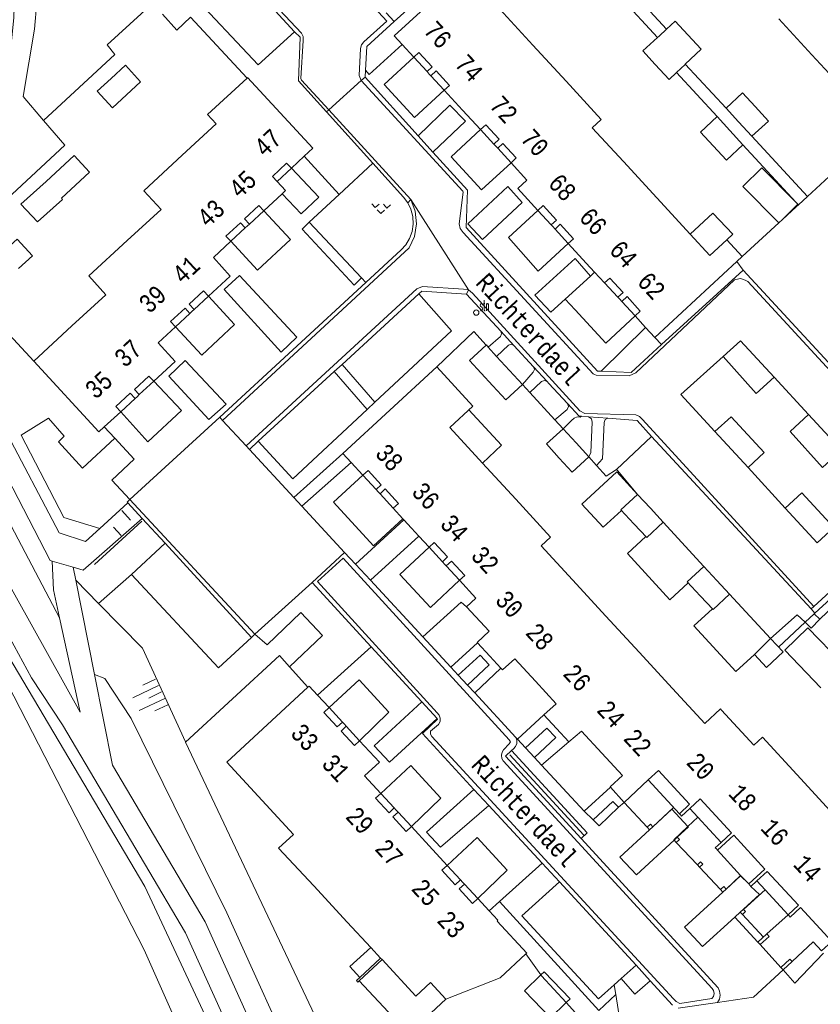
# Model space of a CAD drawing. Header units: metres. Extents: x 196790 to 198335, y 354523 to 356036.
# Tile 38 of 108: x 197366 to 197444, y 354871 to 354968. Entities that reach past the tile are written whole.
import ezdxf

# ---------------------------------------------------------------- set-up
doc = ezdxf.new("R2010")
doc.units = ezdxf.units.M
doc.linetypes.add('DGN Style 2', pattern=[186.027128, 111.616277, -74.410851])
doc.linetypes.add('DGN Style 3', pattern=[260.437979, 186.027128, -74.410851])
for name, color, linetype, lineweight in [('afdak', 252, 'DGN Style 2', 18), ('bij- of bedrijfsgebouw', 252, 'Continuous', 18), ('carport', 252, 'Continuous', 18), ('cultuurscheiding', 252, 'Continuous', 18), ('heg of haag', 252, 'Continuous', 18), ('hoofdgebouw', 252, 'Continuous', 18), ('hoofdgebouw maaiveld', 252, 'Continuous', 18), ('huisnummer BAG', 252, 'Continuous', 18), ('kant asfaltverharding', 252, 'Continuous', 18), ('kant keiverharding', 252, 'Continuous', 18), ('kant klinkerverharding', 252, 'Continuous', 18), ('kant muur (extern)', 252, 'Continuous', 18), ('kant stolverharding', 252, 'Continuous', 18), ('kant tegelverharding', 252, 'Continuous', 18), ('kant water', 252, 'Continuous', 18), ('molgoot', 252, 'DGN Style 3', 18), ('overbouw', 252, 'Continuous', 18), ('overige afscheidingen', 252, 'Continuous', 18), ('raster', 252, 'Continuous', 18), ('schutting', 252, 'Continuous', 18), ('straatnaam', 252, 'Continuous', 18), ('straatnaambord', 252, 'Continuous', 18), ('T22_berm', 252, 'DGN Style 2', 18), ('T22_brandgang', 252, 'DGN Style 2', 18), ('taludlijn', 252, 'Continuous', 18), ('taludsymbool', 252, 'Continuous', 18), ('tuinhuis', 252, 'DGN Style 2', 18), ('verh keisymbool', 2, 'Continuous', 0), ('vlakafsluiter grijs', 252, 'DGN Style 2', 18), ('vlakafsluiter groen', 252, 'DGN Style 2', 18)]:
    doc.layers.add(name, color=color, linetype=linetype, lineweight=lineweight)
doc.styles.add('Style-Courier New', font='cour.ttf')
doc.styles.add('Style-simplex', font='simplex.shx')

# ---------------------------------------------------------------- blocks, each defined once
blk = doc.blocks.new('TA')
at = {"layer": 'taludsymbool', "linetype": 'Continuous', "lineweight": 0}
for p, q in [((-0.5, 0), (-0.5, -0.5)), ((-0.25, 0), (-0.25, -1)), ((0, 0), (0, -0.5)), ((0.25, 0), (0.25, -1)), ((0.5, 0), (0.5, -0.5))]:
    blk.add_line(p, q, dxfattribs=at)
blk = doc.blocks.new('S435')
at = {"layer": 'straatnaambord', "color": 7, "linetype": 'Continuous', "lineweight": 0}
blk.add_circle((0, 0), 0.263, dxfattribs=at)
blk.add_circle((0, 0), 0.263, dxfattribs=at)
at = {"layer": 'straatnaambord', "color": 7, "linetype": 'Continuous', "lineweight": 0, "style": 'Style-simplex', "width": 0.428569}
blk.add_text('stn', height=1.05, dxfattribs=at).set_placement((0.324, 0.185))
blk = doc.blocks.new('S651')
at = {"layer": 'verh keisymbool', "color": 7, "linetype": 'Continuous', "lineweight": 0}
for p, q in [((-0.406, 0.754), (-0.406, 0.254)), ((0.094, 0.254), (-0.406, 0.254)), ((-0.406, -0.046), (-0.406, -0.546)), ((-0.406, -0.546), (0.094, -0.546)), ((0.394, -0.046), (0.394, -0.546)), ((0.394, -0.546), (0.894, -0.546))]:
    blk.add_line(p, q, dxfattribs=at)
at = {"layer": 'verh keisymbool', "color": 7, "linetype": 'Continuous', "lineweight": 0, "flags": 128}
blk.add_lwpolyline([(-0.406, -0.046), (-0.406, -0.046), (-0.406, -0.546), (-0.406, -0.546), (-0.406, -0.046)], close=True, dxfattribs=at)

msp = doc.modelspace()

# ---------------------------------------------------------------- linework, layer by layer
at = {"layer": 'afdak'}
for p, q in [((197442.085, 354949.722), (197440.562, 354948.212)), ((197440.226, 354947.902), (197440.562, 354948.212)), ((197440.79, 354905.871), (197443.068, 354908.076)), ((197443.068, 354908.076), (197446.633, 354904.392)), ((197444.356, 354902.188), (197440.79, 354905.871))]:
    msp.add_line(p, q, dxfattribs=at)
at = {"layer": 'afdak', "flags": 128}
for points in [[(197440.226, 354947.902), (197436.691, 354951.467), (197438.545, 354953.306), (197441.892, 354949.931)], [(197441.892, 354949.931), (197442.092, 354949.729), (197442.085, 354949.722)], [(197431.509, 354946.784), (197433.736, 354948.855), (197435.677, 354946.766), (197435.106, 354946.221)], [(197409.731, 354929.505), (197412.946, 354926.022), (197411.056, 354924.282)], [(197399.022, 354873.719), (197398.037, 354874.792), (197400.077, 354876.663)], [(197399.022, 354873.719), (197398.682, 354873.404), (197398.818, 354873.257), (197398.957, 354873.386)], [(197398.957, 354873.386), (197402.276, 354869.809), (197406.028, 354870.241), (197407.463, 354871.566)]]:
    msp.add_lwpolyline(points, dxfattribs=at)
at = {"layer": 'bij- of bedrijfsgebouw'}
for p, q in [((197429.169, 354966.923), (197428.44, 354966.257)), ((197428.44, 354966.257), (197428.287, 354966.117)), ((197430.147, 354962.655), (197431, 354963.47)), ((197431, 354963.47), (197431.017, 354963.486)), ((197436.242, 354957.825), (197435.02, 354959.149)), ((197434.14, 354958.329), (197435.392, 354956.973)), ((197437.56, 354956.397), (197436.242, 354957.825)), ((197435.392, 354956.973), (197436.69, 354955.567)), ((197369.541, 354953.237), (197368.155, 354951.951)), ((197369.655, 354950.321), (197371.05, 354951.61)), ((197412.448, 354934.761), (197411.644, 354935.669)), ((197413.72, 354933.388), (197412.448, 354934.761)), ((197414.992, 354932.015), (197413.72, 354933.388)), ((197420.268, 354926.263), (197418.997, 354927.64)), ((197421.539, 354924.885), (197420.268, 354926.263)), ((197427.582, 354919.828), (197426.321, 354921.201)), ((197428.843, 354918.454), (197427.582, 354919.828)), ((197432.831, 354914.118), (197434.106, 354912.746)), ((197434.106, 354912.746), (197435.38, 354911.374))]:
    msp.add_line(p, q, dxfattribs=at)
at = {"layer": 'bij- of bedrijfsgebouw', "flags": 128}
for points in [[(197382.357, 354968.118), (197380.997, 354966.84), (197379.589, 354968.408)], [(197431.26, 354966.383), (197430.03, 354967.711), (197429.169, 354966.923)], [(197428.287, 354966.117), (197426.85, 354964.802), (197428.063, 354963.471)], [(197431.017, 354963.486), (197432.57, 354964.97), (197431.26, 354966.383)], [(197374.548, 354962.093), (197375.953, 354963.395), (197377.453, 354961.745), (197376.062, 354960.46)], [(197428.063, 354963.471), (197429.43, 354961.97), (197430.147, 354962.655)], [(197374.548, 354962.093), (197373.18, 354960.824), (197374.69, 354959.194), (197376.062, 354960.46)], [(197435.02, 354959.149), (197436.64, 354960.658), (197437.879, 354959.316)], [(197437.56, 354956.397), (197439.19, 354957.896), (197437.879, 354959.316)], [(197433.757, 354955.464), (197432.51, 354956.819), (197434.14, 354958.329)], [(197436.69, 354955.567), (197435.06, 354954.048), (197433.757, 354955.464)], [(197371.05, 354951.61), (197372.427, 354952.882), (197370.916, 354954.513), (197369.541, 354953.237)], [(197368.155, 354951.951), (197365.662, 354949.729), (197367.317, 354948.005), (197369.766, 354950.197), (197369.655, 354950.321)], [(197363.94, 354945.035), (197365.303, 354946.29), (197366.813, 354944.659), (197365.449, 354943.408)], [(197412.084, 354931.879), (197409.798, 354934.36), (197411.441, 354935.875)], [(197411.644, 354935.669), (197411.452, 354935.885), (197411.441, 354935.875)], [(197412.084, 354931.879), (197413.355, 354930.499), (197414.992, 354932.015)], [(197418.997, 354927.64), (197417.351, 354926.151), (197418.625, 354924.766)], [(197418.625, 354924.766), (197419.899, 354923.381), (197421.539, 354924.885)], [(197425.952, 354918.316), (197424.669, 354919.685), (197426.321, 354921.201)], [(197425.952, 354918.316), (197427.234, 354916.947), (197428.843, 354918.454)], [(197432.485, 354911.241), (197431.211, 354912.613), (197432.831, 354914.118)], [(197432.485, 354911.241), (197433.759, 354909.869), (197435.38, 354911.374)], [(197439.384, 354907.042), (197437.824, 354905.471), (197439.004, 354904.188), (197440.629, 354905.729), (197439.384, 354907.042)]]:
    msp.add_lwpolyline(points, dxfattribs=at)
at = {"layer": 'carport'}
for p, q in [((197419.199, 354940.38), (197421.709, 354942.663)), ((197421.709, 354942.663), (197422.101, 354943.046)), ((197420.195, 354939.325), (197419.199, 354940.38)), ((197428.843, 354918.454), (197432.831, 354914.118)), ((197435.38, 354911.374), (197439.384, 354907.042)), ((197425.006, 354890.921), (197427.276, 354888.471)), ((197427.809, 354888.529), (197429.862, 354890.432)), ((197432.244, 354889.467), (197431.282, 354888.562)), ((197427.276, 354888.471), (197427.494, 354888.237)), ((197427.494, 354888.237), (197427.809, 354888.529)), ((197429.912, 354887.208), (197430.13, 354886.973)), ((197430.13, 354886.973), (197432.202, 354884.776)), ((197432.202, 354884.776), (197432.419, 354884.541)), ((197432.419, 354884.541), (197434.491, 354882.344)), ((197436.454, 354883.717), (197435.024, 354882.401)), ((197434.491, 354882.344), (197434.709, 354882.109)), ((197434.709, 354882.109), (197435.024, 354882.401)), ((197436.753, 354880.387), (197438.864, 354882.314)), ((197436.729, 354880.413), (197436.414, 354880.121)), ((197436.414, 354880.121), (197436.632, 354879.886)), ((197436.632, 354879.886), (197438.697, 354877.665)), ((197436.753, 354880.387), (197436.729, 354880.413))]:
    msp.add_line(p, q, dxfattribs=at)
at = {"layer": 'carport', "flags": 128}
for points in [[(197404.312, 354964.175), (197401.412, 354961.501), (197404.395, 354958.245), (197407.308, 354960.926)], [(197410.88, 354957.052), (197407.992, 354954.389), (197410.988, 354951.138), (197413.877, 354953.802)], [(197392.283, 354953.253), (197394.978, 354950.423), (197393.251, 354948.775), (197391.372, 354950.748)], [(197389.566, 354949.078), (197392.201, 354946.252), (197388.939, 354943.233), (197386.321, 354946.076)], [(197416.518, 354949.103), (197413.636, 354946.445), (197416.556, 354943.151), (197419.503, 354945.869)], [(197384.125, 354940.681), (197386.695, 354937.89), (197383.47, 354934.867), (197380.879, 354937.681)], [(197420.195, 354939.325), (197423.19, 354936.075), (197426.079, 354938.739)], [(197378.741, 354932.312), (197381.466, 354929.429), (197378.17, 354926.362), (197375.489, 354929.317)], [(197426.321, 354921.201), (197424.292, 354923.411), (197420.846, 354920.244), (197422.943, 354917.961), (197424.738, 354919.611)], [(197399.305, 354923.089), (197396.411, 354920.42), (197400.363, 354916.136), (197403.247, 354918.799)], [(197427.131, 354917.057), (197425.327, 354915.401), (197429.507, 354910.846), (197431.312, 354912.504)], [(197405.826, 354915.997), (197402.937, 354913.33), (197405.944, 354910.08), (197408.817, 354912.757)], [(197433.683, 354909.951), (197431.864, 354908.278), (197435.988, 354903.783), (197437.824, 354905.471)], [(197395.976, 354900.245), (197398.933, 354902.978), (197401.87, 354899.787), (197398.989, 354896.984)], [(197401.075, 354891.803), (197404.033, 354894.536), (197406.97, 354891.345), (197404.088, 354888.542)], [(197431.282, 354888.562), (197429.879, 354887.243), (197429.912, 354887.208)], [(197407.595, 354884.727), (197410.553, 354887.46), (197413.489, 354884.269), (197410.608, 354881.466)]]:
    msp.add_lwpolyline(points, dxfattribs=at)
at = {"layer": 'cultuurscheiding', "flags": 128}
msp.add_lwpolyline([(197372.903, 354903.502), (197373.927, 354903.089), (197376.534, 354899.181), (197385.918, 354880.061), (197416.227, 354813.225), (197418.553, 354809.875)], dxfattribs=at)
at = {"layer": 'heg of haag'}
for p, q in [((197443.021, 354950.481), (197448.506, 354955.54)), ((197450.874, 354915.248), (197444.235, 354908.924)), ((197421.025, 354887.714), (197413.765, 354895.59))]:
    msp.add_line(p, q, dxfattribs=at)
at = {"layer": 'heg of haag', "flags": 128}
msp.add_lwpolyline([(197412.735, 354881.165), (197422.503, 354870.462), (197424.184, 354872.045)], dxfattribs=at)
at = {"layer": 'hoofdgebouw'}
for p, q in [((197416.031, 354965.361), (197412.773, 354968.909)), ((197443.469, 354964.409), (197440.205, 354967.96)), ((197404.312, 354964.175), (197403.156, 354965.428)), ((197419.287, 354961.814), (197416.031, 354965.361)), ((197443.469, 354964.409), (197446.753, 354960.835)), ((197405.841, 354962.517), (197405.62, 354962.757)), ((197406, 354962.345), (197405.841, 354962.517)), ((197409.106, 354958.976), (197407.308, 354960.926)), ((197410.88, 354957.052), (197409.106, 354958.976)), ((197384.873, 354957.608), (197381.549, 354954.542)), ((197421.869, 354957.233), (197424.928, 354953.917)), ((197412.37, 354955.436), (197412.189, 354955.633)), ((197412.568, 354955.221), (197412.37, 354955.436)), ((197392.283, 354953.253), (197393.533, 354954.429)), ((197415.445, 354952.101), (197413.877, 354953.802)), ((197424.928, 354953.917), (197428.218, 354950.35)), ((197391.372, 354950.748), (197389.566, 354949.078)), ((197428.218, 354950.35), (197431.509, 354946.784)), ((197379.461, 354949.208), (197376.123, 354946.143)), ((197387.977, 354947.608), (197387.738, 354947.387)), ((197388.149, 354947.767), (197387.977, 354947.608)), ((197417.828, 354947.686), (197417.986, 354947.515)), ((197417.986, 354947.515), (197418.208, 354947.274)), ((197384.614, 354944.497), (197386.321, 354946.076)), ((197419.503, 354945.869), (197421.269, 354943.941)), ((197436.624, 354944.579), (197435.106, 354946.221)), ((197421.269, 354943.941), (197422.101, 354943.046)), ((197428.025, 354936.629), (197436.083, 354944.079)), ((197436.083, 354944.079), (197436.624, 354944.579)), ((197422.101, 354943.046), (197423.083, 354941.988)), ((197374.03, 354940.829), (197370.695, 354937.755)), ((197424.391, 354940.569), (197424.566, 354940.38)), ((197424.566, 354940.38), (197424.771, 354940.158)), ((197382.531, 354939.208), (197382.296, 354938.991)), ((197382.708, 354939.371), (197382.531, 354939.208)), ((197426.079, 354938.739), (197427.116, 354937.615)), ((197366.953, 354934.306), (197370.695, 354937.755)), ((197379.179, 354936.099), (197380.879, 354937.681)), ((197427.116, 354937.615), (197428.025, 354936.629)), ((197377.099, 354930.8), (197376.909, 354930.625)), ((197377.321, 354931.004), (197377.099, 354930.8)), ((197375.489, 354929.317), (197373.876, 354927.832)), ((197411.056, 354924.282), (197407.847, 354927.765)), ((197399.305, 354923.089), (197398.159, 354924.33)), ((197411.056, 354924.282), (197414.336, 354920.723)), ((197400.614, 354921.671), (197400.811, 354921.458)), ((197400.811, 354921.458), (197400.994, 354921.26)), ((197403.338, 354918.7), (197404.096, 354917.876)), ((197404.096, 354917.876), (197404.826, 354917.084)), ((197404.826, 354917.084), (197405.826, 354915.997)), ((197419.921, 354912.793), (197416.831, 354916.146)), ((197407.135, 354914.579), (197407.377, 354914.317)), ((197407.377, 354914.317), (197407.515, 354914.168)), ((197408.817, 354912.757), (197410.424, 354911.001)), ((197423.201, 354909.233), (197419.921, 354912.793)), ((197410.424, 354911.001), (197409.508, 354910.146)), ((197426.481, 354905.674), (197423.201, 354909.233)), ((197410.578, 354906.599), (197411.782, 354905.291)), ((197411.782, 354905.291), (197412.865, 354904.113)), ((197429.76, 354902.115), (197426.481, 354905.674)), ((197432.93, 354898.675), (197429.76, 354902.115)), ((197395.976, 354900.245), (197394.853, 354901.46)), ((197417.109, 354899.514), (197418.338, 354898.187)), ((197397.292, 354898.82), (197397.494, 354898.602)), ((197397.494, 354898.602), (197397.672, 354898.409)), ((197418.338, 354898.187), (197419.566, 354896.86)), ((197401.075, 354891.803), (197399.474, 354893.523)), ((197427.38, 354893.121), (197428.383, 354894.051)), ((197445.261, 354890.105), (197441.984, 354893.659)), ((197389.395, 354891.115), (197392.481, 354887.776)), ((197402.392, 354890.378), (197402.553, 354890.203)), ((197402.553, 354890.203), (197402.772, 354889.967)), ((197430.439, 354889.807), (197430.547, 354889.69)), ((197405.83, 354886.639), (197404.088, 354888.542)), ((197407.595, 354884.727), (197405.83, 354886.639)), ((197434.075, 354886.34), (197434.183, 354886.223)), ((197394.472, 354882.706), (197397.764, 354879.157)), ((197409.108, 354883.09), (197408.912, 354883.302)), ((197409.108, 354883.09), (197409.292, 354882.891)), ((197437.251, 354882.899), (197437.359, 354882.782)), ((197437.359, 354882.782), (197437.468, 354882.664)), ((197437.468, 354882.664), (197438.046, 354883.198)), ((197410.608, 354881.466), (197411.722, 354880.257)), ((197441.13, 354879.875), (197441.235, 354879.761)), ((197415.343, 354876.021), (197412.809, 354873.679)), ((197401.05, 354875.615), (197401.057, 354875.607)), ((197401.057, 354875.607), (197401.193, 354875.461))]:
    msp.add_line(p, q, dxfattribs=at)
at = {"layer": 'hoofdgebouw', "flags": 128}
for points in [[(197403.156, 354965.428), (197402.373, 354966.278), (197406.795, 354970.337)], [(197387.917, 354962.112), (197384.025, 354958.528), (197384.873, 354957.608)], [(197393.533, 354954.429), (197394.372, 354955.218), (197387.974, 354962.165), (197387.917, 354962.112)], [(197419.287, 354961.814), (197422.748, 354958.044), (197421.869, 354957.233)], [(197381.549, 354954.542), (197377.761, 354951.048), (197379.461, 354949.208)], [(197391.372, 354950.748), (197391.698, 354951.056), (197390.89, 354951.944)], [(197415.445, 354952.101), (197414.54, 354951.251), (197416.518, 354949.103)], [(197435.106, 354946.221), (197433.442, 354944.688), (197431.509, 354946.784)], [(197376.123, 354946.143), (197372.34, 354942.67), (197374.03, 354940.829)], [(197384.125, 354940.681), (197386.268, 354942.65), (197384.614, 354944.497)], [(197378.741, 354932.312), (197380.849, 354934.253), (197379.179, 354936.099)], [(197373.876, 354927.832), (197373.356, 354927.353), (197366.953, 354934.306)], [(197407.847, 354927.765), (197410.128, 354929.871), (197406.574, 354933.721), (197397.351, 354925.205), (197398.159, 354924.33)], [(197414.336, 354920.723), (197417.762, 354917.005), (197416.831, 354916.146)], [(197402.296, 354919.849), (197403.247, 354918.799), (197403.338, 354918.7)], [(197409.508, 354910.146), (197411.735, 354907.751), (197410.54, 354906.641), (197410.578, 354906.599)], [(197416.272, 354902.821), (197414.237, 354905.024), (197413.024, 354903.94), (197412.865, 354904.113)], [(197393.896, 354902.231), (197385.926, 354894.867), (197389.395, 354891.115)], [(197394.853, 354901.46), (197394.028, 354902.353), (197393.896, 354902.231)], [(197416.272, 354902.821), (197418.307, 354900.618), (197417.109, 354899.514)], [(197437.755, 354896.548), (197434.586, 354899.982), (197434.474, 354900.106), (197432.93, 354898.675)], [(197419.566, 354896.86), (197420.797, 354897.928), (197422.816, 354895.753)], [(197441.984, 354893.659), (197438.6, 354897.328), (197437.755, 354896.548)], [(197399.474, 354893.523), (197400.933, 354894.881), (197398.989, 354896.984)], [(197422.816, 354895.753), (197424.835, 354893.578), (197423.632, 354892.447), (197423.665, 354892.41)], [(197427.38, 354893.121), (197425.006, 354890.921), (197423.665, 354892.41)], [(197430.547, 354889.69), (197430.656, 354889.572), (197431.461, 354890.314)], [(197392.481, 354887.776), (197391.023, 354886.424), (197394.472, 354882.706)], [(197434.54, 354886.987), (197433.966, 354886.457), (197434.075, 354886.34)], [(197411.722, 354880.257), (197412.575, 354879.333), (197412.5, 354879.26), (197415.424, 354876.096), (197415.343, 354876.021)], [(197397.764, 354879.157), (197400.077, 354876.663), (197401.05, 354875.615)], [(197401.193, 354875.461), (197404.512, 354871.883), (197405.947, 354873.208)], [(197412.809, 354873.679), (197407.463, 354871.566), (197405.947, 354873.208)]]:
    msp.add_lwpolyline(points, dxfattribs=at)
at = {"layer": 'hoofdgebouw maaiveld', "flags": 128}
for points in [[(197405.62, 354962.757), (197406.133, 354963.232), (197404.825, 354964.651), (197404.312, 354964.175)], [(197407.308, 354960.926), (197407.821, 354961.402), (197406.513, 354962.821), (197406, 354962.345)], [(197412.189, 354955.633), (197412.702, 354956.108), (197411.394, 354957.527), (197410.88, 354957.052)], [(197413.877, 354953.802), (197414.39, 354954.278), (197413.082, 354955.697), (197412.568, 354955.221)], [(197390.89, 354951.944), (197390.41, 354952.454), (197391.801, 354953.762), (197392.283, 354953.253)], [(197389.566, 354949.078), (197389.089, 354949.59), (197387.672, 354948.28), (197388.149, 354947.767)], [(197416.518, 354949.103), (197417.031, 354949.58), (197418.341, 354948.162), (197417.828, 354947.686)], [(197387.738, 354947.387), (197387.261, 354947.9), (197385.844, 354946.589), (197386.321, 354946.076)], [(197418.208, 354947.274), (197418.721, 354947.751), (197420.031, 354946.333), (197419.503, 354945.869)], [(197423.083, 354941.988), (197423.594, 354942.463), (197424.904, 354941.046), (197424.391, 354940.569)], [(197384.125, 354940.681), (197383.649, 354941.194), (197382.231, 354939.884), (197382.708, 354939.371)], [(197424.771, 354940.158), (197425.284, 354940.634), (197426.594, 354939.217), (197426.079, 354938.739)], [(197382.296, 354938.991), (197381.82, 354939.504), (197380.402, 354938.194), (197380.879, 354937.681)], [(197378.741, 354932.312), (197378.265, 354932.825), (197376.845, 354931.518), (197377.321, 354931.004)], [(197376.909, 354930.625), (197376.434, 354931.139), (197375.014, 354929.831), (197375.489, 354929.317)], [(197399.305, 354923.089), (197399.812, 354923.557), (197401.121, 354922.139), (197400.614, 354921.671)], [(197400.994, 354921.26), (197401.501, 354921.728), (197402.803, 354920.317), (197402.296, 354919.849)], [(197405.826, 354915.997), (197406.333, 354916.465), (197407.642, 354915.047), (197407.135, 354914.579)], [(197407.515, 354914.168), (197408.022, 354914.636), (197409.324, 354913.225), (197408.817, 354912.757)], [(197395.976, 354900.245), (197395.462, 354899.77), (197396.778, 354898.345), (197397.292, 354898.82)], [(197397.672, 354898.409), (197397.158, 354897.934), (197398.475, 354896.509), (197398.989, 354896.984)], [(197428.383, 354894.051), (197431.445, 354890.735), (197430.439, 354889.807)], [(197401.075, 354891.803), (197400.561, 354891.328), (197401.878, 354889.903), (197402.392, 354890.378)], [(197431.461, 354890.314), (197432.483, 354891.258), (197435.558, 354887.927), (197434.54, 354886.987)], [(197402.772, 354889.967), (197402.258, 354889.492), (197403.574, 354888.067), (197404.088, 354888.542)], [(197434.183, 354886.223), (197435.775, 354887.692), (197438.843, 354884.369), (197437.251, 354882.899)], [(197407.595, 354884.727), (197407.081, 354884.252), (197408.398, 354882.827), (197408.912, 354883.302)], [(197438.046, 354883.198), (197439.06, 354884.134), (197442.135, 354880.803), (197441.13, 354879.875)], [(197409.292, 354882.891), (197408.778, 354882.416), (197410.094, 354880.991), (197410.608, 354881.466)], [(197444.408, 354876.323), (197445.413, 354877.251), (197442.345, 354880.575), (197441.34, 354879.647), (197441.235, 354879.761)]]:
    msp.add_lwpolyline(points, dxfattribs=at)
at = {"layer": 'kant asfaltverharding'}
for p, q in [((197385.236, 354928.781), (197376.396, 354920.687)), ((197385.518, 354928.475), (197385.236, 354928.781)), ((197387.821, 354925.981), (197385.518, 354928.475)), ((197388.156, 354925.618), (197387.821, 354925.981)), ((197392.53, 354920.881), (197388.156, 354925.618)), ((197393.3, 354920.046), (197392.53, 354920.881)), ((197373.434, 354917.848), (197376.19, 354920.372)), ((197376.19, 354920.372), (197377.609, 354918.833)), ((197397.499, 354915.498), (197393.3, 354920.046)), ((197377.609, 354918.833), (197379.854, 354916.388)), ((197379.854, 354916.388), (197388.35, 354907.135)), ((197370.811, 354914.028), (197368.762, 354914.648)), ((197394.329, 354912.548), (197397.499, 354915.498)), ((197388.688, 354907.441), (197394.329, 354912.548)), ((197444.235, 354908.924), (197443.704, 354909.463)), ((197442.81, 354908.641), (197443.389, 354908.042)), ((197388.35, 354907.135), (197388.688, 354907.441))]:
    msp.add_line(p, q, dxfattribs=at)
at = {"layer": 'kant asfaltverharding', "flags": 128}
for points in [[(197373.434, 354917.848), (197372.02, 354916.552), (197369.441, 354917.426), (197364.017, 354927.712), (197363.82, 354928.101), (197363.807, 354928.176), (197357.598, 354939.63), (197357.284, 354941.206), (197357.239, 354942.836), (197357.471, 354944.45), (197357.963, 354945.98), (197359.104, 354948.528), (197360.416, 354950.992), (197361.811, 354953.875), (197362.961, 354956.877), (197363.852, 354959.965), (197364.477, 354963.107), (197364.994, 354968.062), (197365.143, 354973.055), (197364.922, 354978.046), (197364.297, 354983.289), (197364.276, 354983.592)], [(197368.762, 354914.648), (197368.559, 354914.709), (197362.218, 354926.884), (197355.297, 354939.493), (197355.233, 354940.039), (197355.188, 354940.586)], [(197376.396, 354920.687), (197376.13, 354920.444), (197376.19, 354920.372)], [(197377.609, 354918.833), (197371.792, 354913.732), (197370.811, 354914.028)]]:
    msp.add_lwpolyline(points, dxfattribs=at)
at = {"layer": 'kant keiverharding'}
for p, q in [((197400.292, 354953.747), (197396.967, 354950.67)), ((197396.967, 354950.67), (197394.033, 354947.954)), ((197394.033, 354947.954), (197399.173, 354942.47)), ((197399.173, 354942.47), (197399.591, 354942.025))]:
    msp.add_line(p, q, dxfattribs=at)
at = {"layer": 'kant klinkerverharding'}
for p, q in [((197385.751, 354974.067), (197392.589, 354966.682)), ((197399.563, 354962.896), (197399.526, 354962.214)), ((197399.526, 354962.214), (197404.737, 354956.453)), ((197400.292, 354953.747), (197395.732, 354958.797)), ((197404.737, 354956.453), (197406.184, 354954.854)), ((197393.533, 354954.429), (197396.967, 354950.67)), ((197442.137, 354949.665), (197443.021, 354950.481)), ((197441.918, 354949.463), (197442.137, 354949.665)), ((197436.705, 354943.23), (197436.083, 354944.079)), ((197428.682, 354935.916), (197436.705, 354943.23)), ((197436.705, 354943.23), (197446.267, 354932.889)), ((197385.236, 354928.781), (197399.591, 354942.025)), ((197404.819, 354940.9), (197397.269, 354933.975)), ((197412.86, 354937.246), (197409.509, 354940.876)), ((197414.153, 354935.846), (197412.86, 354937.246)), ((197427.116, 354937.615), (197422.727, 354933.308)), ((197436.447, 354936.299), (197434.727, 354934.757)), ((197439.757, 354932.715), (197436.447, 354936.299)), ((197416.09, 354933.747), (197414.153, 354935.846)), ((197397.269, 354933.975), (197396.492, 354933.263)), ((197397.269, 354933.975), (197400.489, 354930.251)), ((197396.492, 354933.263), (197389.024, 354926.414)), ((197399.727, 354929.54), (197396.492, 354933.263)), ((197417.434, 354932.292), (197416.09, 354933.747)), ((197417.607, 354932.105), (197417.434, 354932.292)), ((197419.436, 354930.123), (197417.607, 354932.105)), ((197443.132, 354929.061), (197439.757, 354932.715)), ((197400.489, 354930.251), (197399.727, 354929.54)), ((197421.499, 354928.826), (197420.793, 354928.882)), ((197423.409, 354928.674), (197421.499, 354928.826)), ((197446.374, 354925.551), (197443.132, 354929.061)), ((197374.915, 354926.72), (197373.876, 354927.832)), ((197433.936, 354927.363), (197437.186, 354923.829)), ((197389.024, 354926.414), (197388.156, 354925.618)), ((197424.239, 354923.653), (197427.694, 354926.879)), ((197443.39, 354909.934), (197427.694, 354926.879)), ((197398.159, 354924.33), (197393.3, 354920.046)), ((197424.37, 354923.499), (197424.239, 354923.653)), ((197424.37, 354923.499), (197426.321, 354921.201)), ((197437.186, 354923.829), (197440.846, 354919.853)), ((197456.792, 354921.507), (197443.77, 354909.524)), ((197403.338, 354918.7), (197398.577, 354914.334)), ((197404.826, 354917.084), (197400.044, 354912.751)), ((197376.566, 354913.32), (197379.854, 354916.388)), ((197397.499, 354915.498), (197398.577, 354914.334)), ((197398.577, 354914.334), (197400.044, 354912.751)), ((197400.044, 354912.751), (197405.205, 354907.181)), ((197400.132, 354906.22), (197394.329, 354912.548)), ((197435.38, 354911.374), (197439.384, 354907.042)), ((197443.77, 354909.524), (197443.39, 354909.934)), ((197443.704, 354909.463), (197442.81, 354908.641)), ((197443.77, 354909.524), (197443.704, 354909.463)), ((197405.205, 354907.181), (197407.947, 354904.221)), ((197394.853, 354901.46), (197400.132, 354906.22)), ((197405.091, 354900.812), (197400.132, 354906.22)), ((197410.578, 354906.599), (197407.947, 354904.221)), ((197407.947, 354904.221), (197408.672, 354903.438)), ((197412.865, 354904.113), (197410.303, 354901.678)), ((197408.672, 354903.438), (197409.586, 354902.451)), ((197409.586, 354902.451), (197410.303, 354901.678)), ((197410.303, 354901.678), (197414.347, 354897.313)), ((197406.609, 354899.157), (197405.091, 354900.812)), ((197417.109, 354899.514), (197414.512, 354897.135)), ((197414.512, 354897.135), (197414.347, 354897.313)), ((197415.288, 354896.298), (197416.177, 354895.338)), ((197416.869, 354894.591), (197419.566, 354896.86)), ((197421.082, 354890.044), (197416.869, 354894.591)), ((197423.665, 354892.41), (197421.082, 354890.044)), ((197411.684, 354890.619), (197410.228, 354892.196)), ((197416.937, 354884.932), (197411.684, 354890.619)), ((197421.972, 354889.195), (197423.899, 354891.007)), ((197423.899, 354891.007), (197424.436, 354890.444)), ((197412.735, 354881.165), (197416.937, 354884.932)), ((197418.633, 354883.095), (197416.937, 354884.932)), ((197418.633, 354883.095), (197426.178, 354874.927)), ((197411.722, 354880.257), (197412.735, 354881.165)), ((197436.414, 354880.121), (197435.901, 354879.653)), ((197435.901, 354879.653), (197438.163, 354877.171)), ((197426.178, 354874.927), (197424.716, 354873.605)), ((197426.178, 354874.927), (197427.552, 354873.37)), ((197424.716, 354873.605), (197424.037, 354872.991)), ((197424.184, 354872.045), (197424.037, 354872.991)), ((197427.552, 354873.37), (197429.766, 354870.977)), ((197430.329, 354870.702), (197434.193, 354871.263))]:
    msp.add_line(p, q, dxfattribs=at)
at = {"layer": 'kant klinkerverharding', "flags": 128}
for points in [[(197382.151, 354970.733), (197388.996, 354963.412), (197392.589, 354966.682)], [(197406.795, 354970.337), (197406.14, 354971.09), (197402.399, 354967.681)], [(197402.399, 354967.681), (197399.689, 354965.229), (197399.563, 354962.896)], [(197395.732, 354958.797), (197392.964, 354961.861), (197393.124, 354966.135), (197392.589, 354966.682)], [(197403.156, 354965.428), (197399.936, 354962.462), (197399.563, 354962.896)], [(197404.737, 354956.453), (197407.875, 354959.471), (197409.412, 354957.87), (197406.184, 354954.854)], [(197406.184, 354954.854), (197409.585, 354951.094), (197409.475, 354947.44), (197422.384, 354933.323), (197422.727, 354933.308)], [(197403.716, 354949.868), (197403.316, 354950.402), (197400.292, 354953.747)], [(197409.62, 354947.794), (197413.573, 354951.455), (197414.96, 354949.891), (197411.07, 354946.255), (197409.62, 354947.794)], [(197399.591, 354942.025), (197403.081, 354945.243), (197403.528, 354945.738), (197403.896, 354946.341), (197404.148, 354947.032), (197404.259, 354947.774), (197404.216, 354948.524), (197404.028, 354949.234), (197403.716, 354949.868)], [(197394.033, 354947.954), (197393.344, 354947.266), (197398.463, 354941.761), (197399.173, 354942.47)], [(197419.199, 354940.38), (197417.794, 354939.102), (197416.231, 354940.765), (197420.185, 354944.389), (197421.709, 354942.663)], [(197391.283, 354935.176), (197385.658, 354941.342), (197387.172, 354942.704), (197392.821, 354936.638), (197391.283, 354935.176)], [(197404.819, 354940.9), (197408.009, 354937.268), (197400.489, 354930.251)], [(197409.509, 354940.876), (197405.11, 354941.167), (197404.819, 354940.9)], [(197411.644, 354935.669), (197412.838, 354936.734), (197412.952, 354936.986), (197412.86, 354937.246)], [(197412.448, 354934.761), (197413.642, 354935.853), (197413.899, 354935.949), (197414.153, 354935.846)], [(197422.727, 354933.308), (197425.677, 354933.177), (197428.682, 354935.916)], [(197380.215, 354932.831), (197381.841, 354934.355), (197385.853, 354930.078), (197384.152, 354928.566), (197380.215, 354932.831)], [(197434.727, 354934.757), (197430.566, 354931.026), (197433.936, 354927.363)], [(197414.992, 354932.015), (197416.064, 354933.196), (197416.18, 354933.467), (197416.09, 354933.747)], [(197415.732, 354931.207), (197416.877, 354932.303), (197417.158, 354932.407), (197417.434, 354932.292)], [(197418.2, 354928.511), (197419.393, 354929.542), (197419.53, 354929.824), (197419.436, 354930.123)], [(197420.793, 354928.882), (197420.565, 354928.9), (197419.436, 354930.123)], [(197399.727, 354929.54), (197392.422, 354922.724), (197389.024, 354926.414)], [(197373.434, 354917.848), (197369.882, 354918.931), (197365.712, 354927.021), (197368.383, 354928.689), (197369.934, 354926.927), (197369.366, 354926.357), (197371.719, 354923.783), (197374.915, 354926.72)], [(197420.793, 354928.882), (197420.671, 354928.801), (197420.369, 354928.819), (197420.102, 354928.675), (197419.827, 354928.475), (197418.997, 354927.64)], [(197421.539, 354924.885), (197421.714, 354925.311), (197421.852, 354928.3), (197421.782, 354928.635), (197421.499, 354928.826)], [(197422.289, 354924.046), (197422.864, 354924.685), (197423.03, 354928.267), (197423.134, 354928.55), (197423.409, 354928.674)], [(197427.694, 354926.879), (197426.297, 354928.445), (197423.409, 354928.674)], [(197374.915, 354926.72), (197376.823, 354924.644), (197374.633, 354922.608), (197376.396, 354920.687)], [(197440.846, 354919.853), (197444, 354916.424), (197445.627, 354917.935)], [(197388.35, 354907.135), (197385.104, 354904.152), (197376.566, 354913.32)], [(197409.508, 354910.146), (197408.977, 354910.616), (197405.205, 354907.181)], [(197442.81, 354908.641), (197442.007, 354909.362), (197439.384, 354907.042)], [(197408.672, 354903.438), (197410.838, 354905.377), (197411.725, 354904.426), (197409.586, 354902.451)], [(197406.609, 354899.157), (197401.918, 354894.88), (197400.418, 354896.468), (197405.091, 354900.812)], [(197410.228, 354892.196), (197405.159, 354897.683), (197406.659, 354899.102), (197406.609, 354899.157)], [(197416.177, 354895.338), (197418.274, 354897.31), (197417.4, 354898.223), (197415.288, 354896.298)], [(197414.347, 354897.313), (197414.457, 354897.033), (197414.455, 354896.71), (197414.33, 354896.411), (197414.119, 354896.197), (197413.937, 354896.032)], [(197420.772, 354887.366), (197413.349, 354895.454), (197413.937, 354896.032)], [(197420.772, 354887.366), (197421.351, 354887.936), (197413.937, 354896.032)], [(197410.228, 354892.196), (197405.553, 354888.003), (197406.928, 354886.502), (197411.684, 354890.619)], [(197424.436, 354890.444), (197422.534, 354888.62), (197421.972, 354889.195)], [(197427.809, 354888.529), (197429.707, 354890.264), (197431.282, 354888.562)], [(197431.282, 354888.562), (197431.332, 354888.509), (197430.227, 354887.5)], [(197429.912, 354887.208), (197426.204, 354883.792), (197424.582, 354885.55), (197427.494, 354888.237)], [(197434.193, 354871.263), (197434.368, 354871.589), (197434.441, 354871.969), (197434.394, 354872.354), (197434.241, 354872.691), (197420.772, 354887.366)], [(197437.251, 354882.899), (197436.45, 354883.695), (197435.024, 354882.401)], [(197424.037, 354872.991), (197422.476, 354871.607), (197414.935, 354879.78), (197418.633, 354883.095)], [(197436.729, 354880.413), (197438.319, 354881.855), (197437.468, 354882.664)], [(197435.901, 354879.653), (197432.704, 354876.739), (197430.93, 354878.664), (197434.709, 354882.109)], [(197444.618, 354876.096), (197441.783, 354873.157), (197440.63, 354874.467)], [(197424.716, 354873.605), (197426.04, 354872.079), (197427.552, 354873.37)], [(197427.89, 354870.021), (197424.575, 354869.519), (197424.184, 354872.045)]]:
    msp.add_lwpolyline(points, dxfattribs=at)
at = {"layer": 'kant muur (extern)'}
for p, q in [((197440.562, 354948.212), (197441.918, 354949.463)), ((197436.624, 354944.579), (197440.226, 354947.902)), ((197440.226, 354947.902), (197440.562, 354948.212)), ((197427.276, 354888.471), (197427.494, 354888.237)), ((197427.494, 354888.237), (197427.809, 354888.529)), ((197430.227, 354887.5), (197429.912, 354887.208)), ((197429.912, 354887.208), (197430.13, 354886.973)), ((197432.202, 354884.776), (197432.419, 354884.541)), ((197434.491, 354882.344), (197434.709, 354882.109)), ((197434.709, 354882.109), (197435.024, 354882.401)), ((197436.729, 354880.413), (197436.414, 354880.121)), ((197436.414, 354880.121), (197436.632, 354879.886)), ((197436.753, 354880.387), (197436.729, 354880.413)), ((197398.957, 354873.386), (197401.193, 354875.461)), ((197401.057, 354875.607), (197399.022, 354873.719))]:
    msp.add_line(p, q, dxfattribs=at)
at = {"layer": 'kant muur (extern)', "flags": 128}
for points in [[(197427.809, 354888.529), (197427.592, 354888.764), (197427.276, 354888.471)], [(197430.13, 354886.973), (197430.445, 354887.266), (197430.227, 354887.5)], [(197432.202, 354884.776), (197432.517, 354885.068), (197432.734, 354884.834), (197432.419, 354884.541)], [(197435.024, 354882.401), (197434.806, 354882.636), (197434.491, 354882.344)], [(197436.632, 354879.886), (197436.947, 354880.179), (197436.753, 354880.387)], [(197438.379, 354876.934), (197439.26, 354877.749), (197439.044, 354877.986)], [(197440.414, 354874.703), (197441.295, 354875.518), (197441.511, 354875.282)], [(197399.022, 354873.719), (197398.682, 354873.404), (197398.818, 354873.257), (197398.957, 354873.386)]]:
    msp.add_lwpolyline(points, dxfattribs=at)
at = {"layer": 'kant stolverharding'}
for p, q in [((197371.062, 354912.764), (197370.811, 354914.028)), ((197372.903, 354903.502), (197371.062, 354912.764))]:
    msp.add_line(p, q, dxfattribs=at)
at = {"layer": 'kant stolverharding', "flags": 128}
for points in [[(197338.972, 354967.063), (197339.246, 354966.257), (197341.5, 354960.076), (197343.652, 354953.857), (197345.701, 354947.604), (197347.647, 354941.319), (197350.484, 354933.047), (197366.702, 354903.157), (197369.751, 354898.548), (197381.868, 354878.096), (197399.405, 354839.373), (197406.056, 354826.971), (197410.95, 354816.636), (197413.732, 354811.911), (197416.764, 354807.343), (197424.09, 354798.082), (197425.742, 354795.918), (197427.481, 354793.815), (197429.303, 354791.778), (197431.204, 354789.812), (197433.18, 354787.922), (197435.226, 354786.11), (197437.05, 354784.619)], [(197349.855, 354950.103), (197344.261, 354960.726), (197342.455, 354963.295), (197346.27, 354952.85), (197349.612, 354942.131), (197352.358, 354934.103), (197371.489, 354899.779), (197369.468, 354909.056)], [(197369.468, 354909.056), (197368.867, 354911.817), (197368.762, 354914.648)], [(197372.903, 354903.502), (197374.678, 354894.572), (197383.786, 354879.162), (197401.326, 354840.312), (197408.101, 354827.716), (197412.896, 354817.614), (197415.512, 354813.135), (197418.324, 354808.777), (197429.005, 354795.383), (197432.589, 354791.521), (197436.452, 354787.94), (197440.562, 354784.667), (197442.201, 354784.299)]]:
    msp.add_lwpolyline(points, dxfattribs=at)
at = {"layer": 'kant tegelverharding'}
for p, q in [((197429.169, 354966.923), (197425.16, 354971.282)), ((197428.287, 354966.117), (197424.28, 354970.473)), ((197431.017, 354963.486), (197435.02, 354959.149)), ((197430.147, 354962.655), (197434.14, 354958.329)), ((197437.56, 354956.397), (197443.021, 354950.481)), ((197436.69, 354955.567), (197441.892, 354949.931)), ((197441.892, 354949.931), (197442.085, 354949.722)), ((197442.085, 354949.722), (197442.137, 354949.665))]:
    msp.add_line(p, q, dxfattribs=at)
at = {"layer": 'kant water', "flags": 128}
msp.add_lwpolyline([(197410.058, 354808.861), (197395.09, 354838.322), (197388.76, 354851.814), (197377.782, 354876.424), (197355.189, 354920.366), (197346.079, 354938.021)], dxfattribs=at)
at = {"layer": 'molgoot'}
for p, q in [((197395.945, 354958.989), (197404.016, 354950.173)), ((197443.652, 354910.174), (197456.074, 354921.582)), ((197388.688, 354907.441), (197376.396, 354920.687))]:
    msp.add_line(p, q, dxfattribs=at)
at = {"layer": 'molgoot', "flags": 128}
for points in [[(197399.14, 354961.875), (197398.928, 354962.383), (197399.061, 354965.017), (197399.157, 354965.392), (197399.401, 354965.692), (197401.676, 354967.717), (197385.778, 354984.864), (197385.205, 354985.79), (197385.044, 354986.349), (197384.993, 354986.939), (197385.057, 354987.529), (197385.23, 354988.084), (197385.823, 354988.997), (197390.405, 354993.114), (197391.701, 354991.656), (197411.719, 355010.173), (197409.382, 355012.723), (197393.729, 354998.212), (197392.403, 354999.628), (197376.185, 354984.79), (197393.258, 354966.526), (197393.444, 354966.196), (197393.448, 354965.818), (197393.201, 354962.091), (197393.263, 354961.919), (197395.945, 354958.989)], [(197456.074, 354921.582), (197437.179, 354942.108), (197436.914, 354942.268), (197436.459, 354942.408), (197435.989, 354942.331), (197435.856, 354942.284), (197426.145, 354933.13), (197425.489, 354932.835), (197422.255, 354932.916), (197422.094, 354932.973), (197421.943, 354933.053), (197409.163, 354946.949), (197408.885, 354947.329), (197408.772, 354947.786), (197409.165, 354950.891), (197409.162, 354950.953), (197409.136, 354951.01), (197399.14, 354961.875)], [(197404.016, 354950.173), (197404.462, 354949.04), (197404.597, 354947.785), (197404.388, 354946.539), (197403.876, 354945.435), (197385.518, 354928.475)], [(197387.821, 354925.981), (197404.605, 354941.399), (197405.173, 354941.644), (197409.189, 354941.378), (197409.7, 354941.303)], [(197409.7, 354941.303), (197410.091, 354940.967), (197420.643, 354929.403), (197421.128, 354929.142), (197426.148, 354929.026), (197426.502, 354928.84), (197426.795, 354928.568), (197443.652, 354910.174)], [(197405.958, 354897.916), (197405.947, 354897.642), (197406.083, 354897.403), (197429.854, 354871.602), (197430.125, 354871.334), (197430.467, 354871.165), (197433.618, 354871.638), (197433.778, 354871.851), (197433.846, 354872.133), (197433.792, 354872.417), (197433.643, 354872.638), (197413.109, 354895), (197412.972, 354895.25), (197412.927, 354895.551), (197412.993, 354895.847), (197413.147, 354896.087), (197413.71, 354896.662), (197413.811, 354896.868), (197413.71, 354897.075), (197397.369, 354914.923), (197394.848, 354912.622), (197406.609, 354899.728), (197406.81, 354899.5), (197406.917, 354899.19), (197406.893, 354898.863), (197406.758, 354898.591), (197405.958, 354897.916)]]:
    msp.add_lwpolyline(points, dxfattribs=at)
at = {"layer": 'overbouw'}
for p, q in [((197404.312, 354964.175), (197405.62, 354962.757)), ((197406, 354962.345), (197407.308, 354960.926)), ((197410.88, 354957.052), (197412.189, 354955.633)), ((197412.568, 354955.221), (197413.877, 354953.802)), ((197390.89, 354951.944), (197392.283, 354953.253)), ((197388.149, 354947.767), (197389.566, 354949.078)), ((197416.518, 354949.103), (197417.828, 354947.686)), ((197386.321, 354946.076), (197387.738, 354947.387)), ((197418.208, 354947.274), (197419.503, 354945.869)), ((197423.083, 354941.988), (197424.391, 354940.569)), ((197382.708, 354939.371), (197384.125, 354940.681)), ((197424.771, 354940.158), (197426.079, 354938.739)), ((197380.879, 354937.681), (197382.296, 354938.991)), ((197377.321, 354931.004), (197378.741, 354932.312)), ((197375.489, 354929.317), (197376.909, 354930.625)), ((197399.305, 354923.089), (197400.614, 354921.671)), ((197400.994, 354921.26), (197402.296, 354919.849)), ((197405.826, 354915.997), (197407.135, 354914.579)), ((197395.976, 354900.245), (197397.292, 354898.82)), ((197397.672, 354898.409), (197398.989, 354896.984)), ((197427.38, 354893.121), (197430.439, 354889.807)), ((197401.075, 354891.803), (197402.392, 354890.378)), ((197402.772, 354889.967), (197404.088, 354888.542)), ((197407.595, 354884.727), (197408.912, 354883.302)), ((197409.292, 354882.891), (197410.608, 354881.466)), ((197439.044, 354877.986), (197441.13, 354879.875)), ((197438.163, 354877.171), (197439.044, 354877.986)), ((197438.163, 354877.171), (197438.379, 354876.934)), ((197438.379, 354876.934), (197440.414, 354874.703)), ((197441.511, 354875.282), (197440.63, 354874.467)), ((197440.63, 354874.467), (197440.414, 354874.703))]:
    msp.add_line(p, q, dxfattribs=at)
at = {"layer": 'overbouw', "flags": 128}
for points in [[(197407.515, 354914.168), (197407.508, 354914.162), (197408.817, 354912.757)], [(197434.54, 354886.987), (197432.244, 354889.467), (197431.461, 354890.314)], [(197434.183, 354886.223), (197436.454, 354883.717), (197437.251, 354882.899)], [(197441.13, 354879.875), (197438.864, 354882.314), (197438.046, 354883.198)], [(197441.511, 354875.282), (197443.592, 354877.207), (197444.408, 354876.323)]]:
    msp.add_lwpolyline(points, dxfattribs=at)
at = {"layer": 'overige afscheidingen'}
for p, q in [((197387.917, 354962.112), (197382.357, 354968.118)), ((197414.992, 354932.015), (197415.732, 354931.207)), ((197415.732, 354931.207), (197418.2, 354928.511)), ((197418.2, 354928.511), (197418.997, 354927.64)), ((197421.539, 354924.885), (197422.289, 354924.046)), ((197392.094, 354904.252), (197393.896, 354902.231)), ((197415.343, 354876.021), (197416.812, 354873.955)), ((197419.299, 354871.237), (197421.512, 354868.831))]:
    msp.add_line(p, q, dxfattribs=at)
at = {"layer": 'overige afscheidingen', "flags": 128}
for points in [[(197367.885, 354957.952), (197374.928, 354964.449), (197374.153, 354965.374), (197378.621, 354969.464)], [(197366.953, 354934.306), (197360.087, 354941.654), (197361.563, 354943.078), (197360.701, 354944.016), (197364.366, 354947.402), (197362.866, 354948.941), (197369.984, 354955.525), (197367.885, 354957.952)], [(197406.574, 354933.721), (197410.228, 354937.218), (197411.441, 354935.875)], [(197422.289, 354924.046), (197423.23, 354922.993), (197424.239, 354923.653)], [(197381.868, 354896.851), (197391.106, 354905.361), (197392.094, 354904.252)], [(197416.812, 354873.955), (197416.863, 354873.884), (197419.299, 354871.237)]]:
    msp.add_lwpolyline(points, dxfattribs=at)
at = {"layer": 'raster'}
for p, q in [((197375.596, 354919.618), (197376.444, 354918.659)), ((197377.559, 354918.553), (197372.926, 354914.292)), ((197375.542, 354917.145), (197374.789, 354917.988))]:
    msp.add_line(p, q, dxfattribs=at)
at = {"layer": 'schutting'}
for p, q in [((197381.861, 354896.865), (197381.868, 354896.851)), ((197381.868, 354896.851), (197394.591, 354869.978))]:
    msp.add_line(p, q, dxfattribs=at)
at = {"layer": 'T22_berm'}
msp.add_line((197397.351, 354925.205), (197392.53, 354920.881), dxfattribs=at)
at = {"layer": 'T22_brandgang'}
msp.add_line((197443.389, 354908.042), (197444.235, 354908.924), dxfattribs=at)
at = {"layer": 'taludlijn'}
msp.add_line((197371.062, 354912.764), (197373.311, 354910.475), dxfattribs=at)
at = {"layer": 'taludlijn', "flags": 128}
for points in [[(197369.468, 354909.056), (197352.818, 354940.68), (197349.855, 354950.103)], [(197373.311, 354910.475), (197377.637, 354906.071), (197381.861, 354896.865)]]:
    msp.add_lwpolyline(points, dxfattribs=at)
at = {"layer": 'tuinhuis'}
for p, q in [((197415.207, 354872.41), (197416.812, 354873.955)), ((197416.812, 354873.955), (197417.143, 354874.273)), ((197417.143, 354874.273), (197419.697, 354871.62)), ((197417.761, 354869.757), (197415.207, 354872.41)), ((197419.299, 354871.237), (197417.761, 354869.757)), ((197419.697, 354871.62), (197419.299, 354871.237))]:
    msp.add_line(p, q, dxfattribs=at)
at = {"layer": 'vlakafsluiter grijs'}
for p, q in [((197402.399, 354967.681), (197401.599, 354968.539)), ((197399.14, 354961.875), (197399.526, 354962.214)), ((197395.945, 354958.989), (197399.14, 354961.875)), ((197395.732, 354958.797), (197395.945, 354958.989)), ((197404.016, 354950.173), (197403.716, 354949.868)), ((197409.7, 354941.303), (197404.016, 354950.173)), ((197409.509, 354940.876), (197409.7, 354941.303)), ((197414.512, 354897.135), (197415.288, 354896.298)), ((197416.177, 354895.338), (197416.869, 354894.591)), ((197424.436, 354890.444), (197425.006, 354890.921)), ((197421.082, 354890.044), (197421.972, 354889.195))]:
    msp.add_line(p, q, dxfattribs=at)
at = {"layer": 'vlakafsluiter grijs', "flags": 128}
msp.add_lwpolyline([(197440.63, 354874.467), (197437.72, 354871.775), (197434.193, 354871.263)], dxfattribs=at)
at = {"layer": 'vlakafsluiter groen'}
for p, q in [((197428.682, 354935.916), (197428.025, 354936.629)), ((197440.846, 354919.853), (197442.464, 354921.341)), ((197445.627, 354917.935), (197442.464, 354921.341)), ((197376.566, 354913.32), (197373.311, 354910.475)), ((197443.39, 354909.934), (197443.652, 354910.174)), ((197442.81, 354908.641), (197440.188, 354906.194))]:
    msp.add_line(p, q, dxfattribs=at)
at = {"layer": 'vlakafsluiter groen', "flags": 128}
for points in [[(197377.329, 354981.866), (197373.396, 354985.468), (197372.521, 354985.93), (197371.225, 354986.202), (197370.421, 354986.252), (197369.104, 354985.709), (197367.858, 354984.976), (197366.979, 354984.092), (197366.632, 354975.764), (197367.257, 354969.547), (197367.027, 354966.913), (197365.914, 354960.305), (197367.885, 354957.952)], [(197337.748, 354966.8), (197348.423, 354935.391), (197362.702, 354908.219), (197377.88, 354882.64), (197400.086, 354835.137), (197412.454, 354810.682), (197417.104, 354804.847)], [(197434.727, 354934.757), (197437.984, 354931.125), (197439.757, 354932.715)], [(197433.936, 354927.363), (197435.52, 354928.82), (197438.787, 354925.302), (197437.186, 354923.829)], [(197443.132, 354929.061), (197441.328, 354927.395), (197444.518, 354923.838), (197446.374, 354925.551)], [(197388.688, 354907.441), (197389.899, 354906.402), (197393.211, 354909.599), (197395.335, 354907.334), (197392.094, 354904.252)]]:
    msp.add_lwpolyline(points, dxfattribs=at)

# ---------------------------------------------------------------- block references
at = {"layer": 'straatnaambord'}
msp.add_blockref('S435', (197410.458, 354939.068), dxfattribs=at)
at = {"layer": 'taludsymbool', "xscale": 2.788851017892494, "yscale": 2.788851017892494, "zscale": 2.788851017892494, "rotation": 295.508392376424}
msp.add_blockref('TA', (197379.517, 354901.778), dxfattribs=at)
at = {"layer": 'verh keisymbool', "color": 7, "linetype": 'Continuous', "lineweight": 0, "rotation": 41.99999127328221}
msp.add_blockref('S651', (197400.996, 354949.483), dxfattribs=at)

# ---------------------------------------------------------------- texts
at = {"layer": 'huisnummer BAG', "style": 'Style-Courier New', "width": 0.694444}
for s, rotation, p in [('76', 312.68996, (197405.181, 354966.697)), ('74', 312.68996, (197408.252, 354963.415)), ('72', 312.68996, (197411.661, 354959.343)), ('70', 312.68996, (197414.715, 354956.075)), ('47', 42.77093, (197389.649, 354954.261)), ('45', 42.77093, (197387.169, 354950.188)), ('68', 312.68996, (197417.423, 354951.683)), ('43', 42.77093, (197384.046, 354947.335)), ('66', 312.68996, (197420.459, 354948.342)), ('64', 312.68996, (197423.43, 354945.125)), ('41', 42.77093, (197381.599, 354941.781)), ('62', 312.68996, (197426.183, 354942.012)), ('39', 42.77093, (197378.312, 354938.886)), ('37', 42.77093, (197375.901, 354933.564)), ('35', 42.77093, (197373.019, 354930.454)), ('38', 312.85191, (197400.408, 354925.133)), ('36', 312.85191, (197403.994, 354921.352)), ('34', 312.85191, (197406.794, 354918.193)), ('32', 312.85191, (197409.824, 354915.08)), ('30', 312.85191, (197412.211, 354910.708)), ('28', 312.85191, (197415.205, 354907.511)), ('26', 312.85191, (197418.885, 354903.483)), ('24', 312.85191, (197422.212, 354899.908)), ('33', 312.77093, (197392.084, 354897.629)), ('22', 312.85191, (197424.834, 354897.123)), ('31', 312.77093, (197395.148, 354894.627)), ('20', 312.85191, (197431.02, 354894.771)), ('18', 312.85191, (197435.162, 354891.701)), ('29', 312.77093, (197397.503, 354889.448)), ('16', 312.85191, (197438.323, 354888.308)), ('27', 312.77093, (197400.392, 354886.286)), ('14', 312.85191, (197441.534, 354884.754)), ('25', 312.77093, (197403.981, 354882.364)), ('23', 312.77093, (197406.504, 354879.23))]:
    msp.add_text(s, height=1.8, rotation=rotation, dxfattribs=at).set_placement(p)
at = {"layer": 'straatnaam', "style": 'Style-Courier New', "width": 0.694444}
for rotation, p in [(312.36617, (197410.298, 354941.909)), (312.68996, (197409.866, 354894.519))]:
    msp.add_text('Richterdael', height=1.8, rotation=rotation, dxfattribs=at).set_placement(p)

doc.saveas('drawing.dxf')
